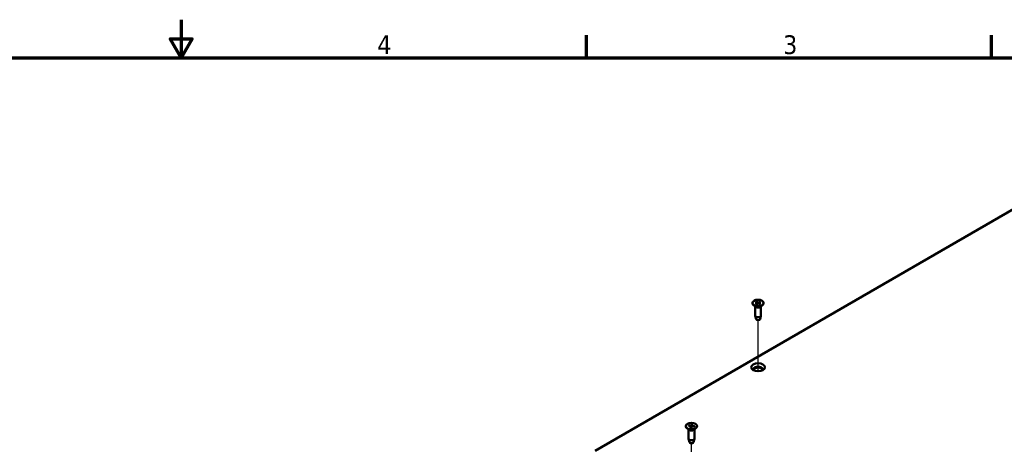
# Model space of a CAD drawing. Header units: millimetres. Extents: x 5 to 1566, y 28 to 988.
# Tile 10 of 11: x 707 to 1184, y 783 to 988. Entities that reach past the tile are written whole.
import ezdxf

# ---------------------------------------------------------------- set-up
doc = ezdxf.new("R2010")
doc.units = ezdxf.units.MM
doc.header["$LTSCALE"] = 1.818182
for name, color, linetype, lineweight in [('Border (ANSI)', 7, 'Continuous', 70), ('Tweak Trail (ANSI)', 7, 'Continuous', 25), ('Visible (ANSI)', 7, 'Continuous', 50)]:
    doc.layers.add(name, color=color, linetype=linetype, lineweight=lineweight)
doc.styles.add('Note Text (ANSI)', font='tahoma.ttf')

# ---------------------------------------------------------------- blocks, each defined once
blk = doc.blocks.new('Borders Default Border')
at = {"layer": 'Border (ANSI)'}
for p, q in [((539.75, 533.4), (539.75, 539.42)), ((647.7, 533.4), (647.7, 539.42))]:
    blk.add_line(p, q, dxfattribs=at)
at = {"layer": 'Border (ANSI)', "flags": 128}
for points in [[(431.8, 543.56), (431.8, 533.4), (428.87, 538.48), (434.73, 538.48), (431.8, 533.4)], [(12.7, 25.4), (12.7, 533.4), (850.9, 533.4), (850.9, 25.4), (12.7, 25.4)]]:
    blk.add_lwpolyline(points, dxfattribs=at)
at = {"layer": 'Border (ANSI)', "char_height": 5, "attachment_point": 7, "style": 'Note Text (ANSI)'}
for s, insert in [('4', (484.03, 534.42)), ('3', (592.17, 534.31))]:
    blk.add_mtext(s, dxfattribs=dict(at, insert=insert))

msp = doc.modelspace()

# ---------------------------------------------------------------- linework, layer by layer
at = {"layer": 'Tweak Trail (ANSI)'}
for p, q in [((1064.485, 818.129), (1064.485, 842.836)), ((1032.232, 758.541), (1032.232, 783.248))]:
    msp.add_line(p, q, dxfattribs=at)
at = {"layer": 'Visible (ANSI)'}
for p, q in [((1278, 948.674), (985.625, 779.611)), ((1061.77, 851.192), (1061.77, 851.06)), ((1063.34, 849.316), (1062.299, 850.13)), ((1063.062, 849.533), (1063.062, 845.137)), ((1063.263, 851.712), (1063.992, 851.271)), ((1063.263, 850.673), (1063.992, 851.114)), ((1063.584, 851.897), (1064.348, 851.477)), ((1063.585, 850.487), (1064.348, 850.908)), ((1064.046, 851.194), (1064.056, 850.747)), ((1065.384, 851.898), (1064.621, 851.477)), ((1065.385, 850.487), (1064.621, 850.908)), ((1064.923, 851.194), (1064.913, 850.747)), ((1065.706, 851.712), (1064.977, 851.271)), ((1065.706, 850.673), (1064.977, 851.114)), ((1065.63, 849.316), (1066.67, 850.13)), ((1065.907, 849.533), (1065.907, 845.137)), ((1067.199, 851.192), (1067.199, 851.06)), ((1063.491, 843.334), (1063.076, 845.021)), ((1065.478, 843.334), (1065.893, 845.021)), ((1030.835, 791.946), (1031.864, 791.809)), ((1032.384, 792.476), (1032.098, 791.889)), ((1032.581, 791.793), (1032.573, 791.402)), ((1032.824, 792.411), (1032.586, 791.817)), ((1029.517, 791.604), (1029.517, 791.472)), ((1031.087, 789.728), (1030.047, 790.542)), ((1030.722, 791.692), (1031.738, 791.527)), ((1030.809, 789.945), (1030.809, 785.548)), ((1031.639, 790.798), (1031.877, 791.392)), ((1031.882, 791.419), (1031.896, 790.768)), ((1032.079, 790.733), (1032.365, 791.319)), ((1033.628, 791.262), (1032.6, 791.4)), ((1033.741, 791.516), (1032.725, 791.682)), ((1033.377, 789.728), (1034.417, 790.542)), ((1033.575, 791.271), (1033.574, 791.269)), ((1033.654, 789.945), (1033.654, 785.548)), ((1034.946, 791.604), (1034.946, 791.472)), ((1031.238, 783.746), (1030.823, 785.433)), ((1033.225, 783.746), (1033.64, 785.433))]:
    msp.add_line(p, q, dxfattribs=at)
at = {"layer": 'Visible (ANSI)', "flags": 128}
for points in [[(1063.263, 850.673), (1063.266, 850.674), (1063.268, 850.675), (1063.27, 850.676), (1063.273, 850.677), (1063.275, 850.678), (1063.277, 850.679), (1063.28, 850.68), (1063.282, 850.681), (1063.284, 850.681), (1063.286, 850.681), (1063.289, 850.682), (1063.291, 850.682), (1063.293, 850.682), (1063.295, 850.682), (1063.297, 850.682), (1063.299, 850.681), (1063.301, 850.681), (1063.303, 850.68), (1063.305, 850.68), (1063.307, 850.679), (1063.308, 850.678), (1063.31, 850.677), (1063.311, 850.676), (1063.313, 850.675)], [(1063.61, 850.501), (1063.449, 850.582), (1063.313, 850.675)], [(1063.584, 851.897), (1063.587, 851.896), (1063.59, 851.894), (1063.593, 851.892), (1063.597, 851.889), (1063.6, 851.887), (1063.603, 851.884), (1063.606, 851.882), (1063.608, 851.879), (1063.611, 851.876), (1063.614, 851.873), (1063.617, 851.87), (1063.619, 851.867), (1063.622, 851.863), (1063.624, 851.86), (1063.627, 851.856), (1063.629, 851.853), (1063.631, 851.849), (1063.633, 851.846), (1063.635, 851.842), (1063.637, 851.838), (1063.639, 851.834), (1063.641, 851.83), (1063.642, 851.826), (1063.644, 851.823)], [(1063.792, 851.392), (1063.787, 851.408), (1063.781, 851.425), (1063.775, 851.441), (1063.769, 851.458), (1063.764, 851.475), (1063.758, 851.492), (1063.752, 851.509), (1063.746, 851.527), (1063.74, 851.544), (1063.734, 851.562), (1063.728, 851.579), (1063.721, 851.597), (1063.715, 851.615), (1063.709, 851.633), (1063.703, 851.652), (1063.696, 851.67), (1063.69, 851.689), (1063.684, 851.707), (1063.677, 851.726), (1063.671, 851.745), (1063.664, 851.764), (1063.657, 851.784), (1063.651, 851.803), (1063.644, 851.823)], [(1065.325, 851.823), (1065.318, 851.803), (1065.311, 851.784), (1065.305, 851.764), (1065.298, 851.745), (1065.292, 851.726), (1065.285, 851.707), (1065.279, 851.689), (1065.272, 851.67), (1065.266, 851.652), (1065.26, 851.633), (1065.253, 851.615), (1065.247, 851.597), (1065.241, 851.579), (1065.235, 851.562), (1065.229, 851.544), (1065.223, 851.527), (1065.217, 851.509), (1065.211, 851.492), (1065.205, 851.475), (1065.199, 851.458), (1065.193, 851.441), (1065.188, 851.425), (1065.182, 851.408), (1065.176, 851.391)], [(1065.325, 851.823), (1065.326, 851.827), (1065.328, 851.831), (1065.33, 851.835), (1065.331, 851.838), (1065.333, 851.842), (1065.335, 851.846), (1065.337, 851.85), (1065.339, 851.853), (1065.342, 851.857), (1065.344, 851.86), (1065.347, 851.864), (1065.349, 851.867), (1065.352, 851.87), (1065.355, 851.873), (1065.357, 851.876), (1065.36, 851.879), (1065.363, 851.882), (1065.366, 851.884), (1065.369, 851.887), (1065.372, 851.889), (1065.375, 851.892), (1065.378, 851.894), (1065.381, 851.896), (1065.384, 851.898)], [(1065.656, 850.675), (1065.52, 850.583), (1065.359, 850.501)], [(1065.656, 850.675), (1065.658, 850.677), (1065.659, 850.678), (1065.661, 850.679), (1065.663, 850.679), (1065.665, 850.68), (1065.666, 850.681), (1065.668, 850.681), (1065.67, 850.682), (1065.672, 850.682), (1065.675, 850.682), (1065.677, 850.682), (1065.679, 850.682), (1065.681, 850.682), (1065.683, 850.682), (1065.685, 850.681), (1065.687, 850.681), (1065.69, 850.68), (1065.692, 850.679), (1065.694, 850.679), (1065.697, 850.678), (1065.699, 850.676), (1065.701, 850.675), (1065.704, 850.674), (1065.706, 850.673)], [(1030.835, 791.946), (1030.839, 791.946), (1030.843, 791.945), (1030.847, 791.944), (1030.852, 791.943), (1030.856, 791.942), (1030.86, 791.94), (1030.864, 791.939), (1030.868, 791.937), (1030.871, 791.935), (1030.875, 791.933), (1030.879, 791.931), (1030.882, 791.929), (1030.886, 791.927), (1030.889, 791.924), (1030.893, 791.921), (1030.896, 791.919), (1030.899, 791.916), (1030.901, 791.913), (1030.904, 791.91), (1030.907, 791.907), (1030.909, 791.904), (1030.912, 791.901), (1030.914, 791.897), (1030.916, 791.894)], [(1031.056, 791.638), (1031.05, 791.648), (1031.045, 791.658), (1031.039, 791.668), (1031.033, 791.679), (1031.028, 791.689), (1031.022, 791.699), (1031.017, 791.709), (1031.011, 791.72), (1031.005, 791.73), (1030.999, 791.741), (1030.994, 791.751), (1030.988, 791.762), (1030.982, 791.773), (1030.976, 791.783), (1030.97, 791.794), (1030.964, 791.805), (1030.958, 791.816), (1030.952, 791.827), (1030.946, 791.838), (1030.94, 791.849), (1030.934, 791.86), (1030.928, 791.871), (1030.922, 791.883), (1030.916, 791.894)], [(1032.362, 792.388), (1032.354, 792.311), (1032.346, 792.236), (1032.338, 792.163), (1032.33, 792.092), (1032.323, 792.023), (1032.315, 791.956), (1032.308, 791.891), (1032.301, 791.827), (1032.294, 791.766), (1032.288, 791.705), (1032.281, 791.647), (1032.275, 791.589), (1032.269, 791.534), (1032.263, 791.479), (1032.257, 791.426), (1032.251, 791.374), (1032.246, 791.324), (1032.24, 791.274), (1032.235, 791.226), (1032.23, 791.179), (1032.225, 791.133), (1032.22, 791.088), (1032.215, 791.044), (1032.21, 791.001)], [(1032.362, 792.388), (1032.363, 792.392), (1032.363, 792.397), (1032.364, 792.401), (1032.365, 792.405), (1032.365, 792.41), (1032.366, 792.414), (1032.367, 792.418), (1032.368, 792.422), (1032.368, 792.426), (1032.369, 792.43), (1032.37, 792.434), (1032.371, 792.438), (1032.372, 792.442), (1032.373, 792.445), (1032.374, 792.449), (1032.375, 792.452), (1032.376, 792.455), (1032.377, 792.459), (1032.378, 792.462), (1032.38, 792.465), (1032.381, 792.468), (1032.382, 792.471), (1032.383, 792.473), (1032.384, 792.476)], [(1031.639, 790.798), (1031.64, 790.799), (1031.64, 790.801), (1031.641, 790.802), (1031.641, 790.803), (1031.642, 790.804), (1031.642, 790.805), (1031.643, 790.806), (1031.644, 790.807), (1031.644, 790.808), (1031.645, 790.809), (1031.645, 790.81), (1031.646, 790.811), (1031.646, 790.811), (1031.647, 790.812), (1031.647, 790.813), (1031.648, 790.813), (1031.648, 790.813), (1031.649, 790.814), (1031.65, 790.814), (1031.65, 790.814), (1031.651, 790.814), (1031.651, 790.814), (1031.652, 790.814), (1031.652, 790.814)], [(1032.087, 790.749), (1031.865, 790.772), (1031.652, 790.814)], [(1033.661, 791.487), (1033.655, 791.478), (1033.649, 791.469), (1033.643, 791.46), (1033.637, 791.45), (1033.631, 791.441), (1033.625, 791.432), (1033.619, 791.423), (1033.613, 791.414), (1033.607, 791.405), (1033.601, 791.396), (1033.595, 791.387), (1033.59, 791.379), (1033.584, 791.37), (1033.578, 791.361), (1033.572, 791.352), (1033.567, 791.344), (1033.561, 791.335), (1033.555, 791.327), (1033.55, 791.318), (1033.544, 791.31), (1033.539, 791.301), (1033.533, 791.293), (1033.528, 791.285), (1033.522, 791.276)], [(1033.661, 791.487), (1033.663, 791.49), (1033.665, 791.493), (1033.667, 791.496), (1033.67, 791.498), (1033.673, 791.5), (1033.675, 791.503), (1033.678, 791.505), (1033.681, 791.506), (1033.684, 791.508), (1033.687, 791.51), (1033.691, 791.511), (1033.694, 791.513), (1033.698, 791.514), (1033.702, 791.515), (1033.705, 791.516), (1033.709, 791.516), (1033.713, 791.517), (1033.717, 791.517), (1033.721, 791.518), (1033.725, 791.518), (1033.729, 791.517), (1033.733, 791.517), (1033.737, 791.517), (1033.741, 791.516)]]:
    msp.add_lwpolyline(points, dxfattribs=at)
at = {"layer": 'Visible (ANSI)'}
for centre, major_axis in [((1064.485, 851.192), (2.715, 0)), ((1064.485, 820.063), (-3.35, 0)), ((1032.232, 791.604), (2.715, 0))]:
    msp.add_ellipse(centre, major_axis=major_axis, ratio=0.5773503, dxfattribs=at)
for centre, major_axis, start_param, end_param in [((1064.485, 851.06), (2.715, 0), 3.1415927, 6.2831853), ((1064.485, 849.803), (-1.422, 0), 0.6351932, 2.5063995), ((1063.849, 851.192), (0.197, 0), 5.5214766, 7.0452127), ((1064.484, 851.559), (0.197, 0), 3.9506803, 5.4744164), ((1064.485, 850.825), (-0.197, 0), 3.9506803, 5.4744164), ((1065.12, 851.192), (-0.197, 0), 5.5214766, 7.0452127), ((1064.485, 845.137), (1.422, 0), 3.1415927, 6.2831853), ((1064.485, 843.415), (-1.003, 0), 0.1410365, 3.0005561), ((1064.485, 819.029), (2.25, 0), 5.9071295, 9.8008338), ((1064.485, 818.593), (2.25, 0), 0.1688075, 2.9727852), ((1031.908, 791.92), (0.197, 0), 4.4849315, 6.0086676), ((1032.779, 791.791), (-0.197, 0), 6.0557279, 7.5794639), ((1032.232, 791.472), (2.715, 0), 3.1415927, 6.2831853), ((1032.232, 790.215), (-1.422, 0), 0.6351932, 2.5063995), ((1031.685, 791.417), (0.197, 0), 6.0557279, 7.5794639), ((1032.555, 791.289), (-0.197, 0), 4.4849315, 6.0086676), ((1032.232, 785.548), (1.422, 0), 3.1415927, 6.2831853), ((1032.232, 783.827), (-1.003, 0), 0.1410365, 3.0005561)]:
    msp.add_ellipse(centre, major_axis=major_axis, ratio=0.5773503, start_param=start_param, end_param=end_param, dxfattribs=at)

# ---------------------------------------------------------------- block references
at = {"xscale": 1.818181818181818, "yscale": 1.818181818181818, "zscale": 1.818181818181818}
msp.add_blockref('Borders Default Border', (0, 0), dxfattribs=at)

doc.saveas('drawing.dxf')
